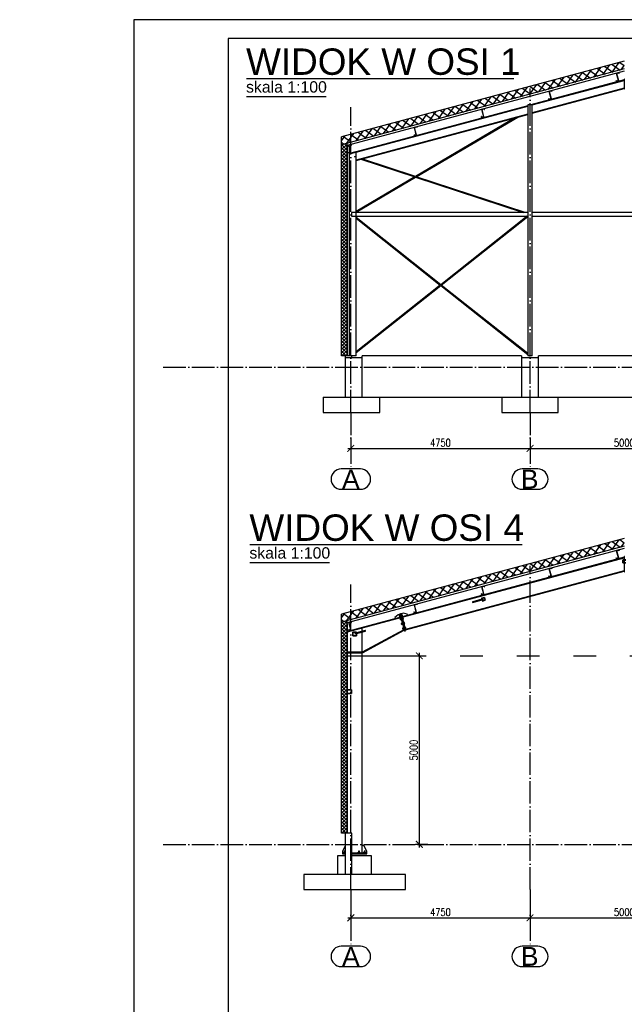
# Paper-space layout '_' of a CAD drawing. Header units: millimetres. Extents: x -84 to 662, y -65 to 409.
# Tile 2 of 8: x -74 to 87, y 148 to 409. Entities that reach past the tile are written whole.
import ezdxf

# ---------------------------------------------------------------- set-up
doc = ezdxf.new("R2010")
doc.units = ezdxf.units.MM
doc.linetypes.add('ACAD_ISO03W100', pattern=[30, 12, -18])
doc.linetypes.add('ACAD_ISO04W100', pattern=[30, 24, -3, 0, -3])
doc.layers.get('0').update_dxf_attribs({"linetype": 'CONTINUOUS'})
doc.layers.get('DEFPOINTS').update_dxf_attribs({"linetype": 'CONTINUOUS'})
doc.layers.add('0-AS', color=7, linetype='CONTINUOUS')
doc.layers.add('FRAME', color=5, linetype='CONTINUOUS')
doc.styles.add('Arial', font='arial.ttf')
doc.styles.add('ArialUnderlined', font='arial.ttf', dxfattribs={"height": 7})
doc.styles.add('DIM', font='romans.shx', dxfattribs={"width": 0.8})
doc.styles.add('ROMANS', font='romans')
doc.dimstyles.new('AS_RADIAL', dxfattribs={"dimtxt": 2, "dimasz": 1.5, "dimexe": 1.25, "dimexo": 0.625, "dimgap": 0.8, "dimtad": 1, "dimdec": 0, "dimdsep": 46, "dimtxsty": 'ROMANS', "dimcen": 0, "dimdle": 1, "dimclrd": 4, "dimclre": 4, "dimclrt": 3, "dimadec": 0, "dimazin": 0, "dimtfac": 1, "dimtdec": 0, "dimtofl": 0, "dimtmove": 0, "dimatfit": 3, "dimldrblk": 'CLOSEDBLANK', "dimfxl": 0, "dimtolj": 1, "dimtzin": 0, "dimarcsym": 0})
doc.dimstyles.new('DIM_100', dxfattribs={"dimtxt": 2, "dimasz": 1.8, "dimexe": 1, "dimexo": 2, "dimgap": 0.5, "dimtad": 1, "dimdec": 0, "dimlfac": 100, "dimzin": 12, "dimdsep": 46, "dimtxsty": 'DIM', "dimblk1": 'ARCHTICK', "dimblk2": 'ARCHTICK', "dimsah": 1, "dimcen": 1, "dimdle": 0.8, "dimclrd": 4, "dimclre": 4, "dimclrt": 3, "dimadec": 1, "dimazin": 0, "dimtfac": 1, "dimtdec": 0, "dimtmove": 0, "dimatfit": 3, "dimldrblk": 'ARCHTICK', "dimfxl": 0, "dimtolj": 1, "dimtzin": 0, "dimarcsym": 0})

# ---------------------------------------------------------------- blocks, each defined once
blk = doc.blocks.new('*D84')
at = {"layer": 'DEFPOINTS', "color": 0}
for p in [(-1199.64, 413.51), (-1169.36, 413.51), (-1169.36, -6.49)]:
    blk.add_point(p, dxfattribs=at)
at = {"color": 3, "insert": (-1184.45, 5.01), "char_height": 40, "attachment_point": 5, "rotation": 90, "style": 'ROMANS'}
blk.add_mtext('\\A1;{\\H0.25x;420}', dxfattribs=at)
blk = doc.blocks.new('_ClosedBlank')
at = {"color": 0, "linetype": 'ByBlock', "lineweight": -2}
for p, q in [((-1, 0.17), (0, 0)), ((-1, 0.17), (-1, -0.17)), ((0, 0), (-1, -0.17))]:
    blk.add_line(p, q, dxfattribs=at)
blk = doc.blocks.new('_None')
blk = doc.blocks.new('_ArchTick')
at = {"color": 0, "linetype": 'ByBlock', "const_width": 0.15}
blk.add_lwpolyline([(-0.5, -0.5), (0.5, 0.5)], dxfattribs=at)
blk = doc.blocks.new('*D139')
at = {"color": 4, "lineweight": -2}
for p, q in [((14.1, 298.59), (14.1, 294.81)), ((61.6, 298.59), (61.6, 294.81)), ((13.3, 295.81), (62.4, 295.81))]:
    blk.add_line(p, q, dxfattribs=at)
at = {"layer": 'DEFPOINTS', "color": 0}
for p in [(14.1, 300.59), (61.6, 300.59), (61.6, 295.81)]:
    blk.add_point(p, dxfattribs=at)
at = {"color": 4, "lineweight": -2, "xscale": 1.8, "yscale": 1.8, "zscale": 1.8, "rotation": 180}
blk.add_blockref('_ArchTick', (14.1, 295.81), dxfattribs=at)
at = {"color": 4, "lineweight": -2, "xscale": 1.8, "yscale": 1.8, "zscale": 1.8}
blk.add_blockref('_ArchTick', (61.6, 295.81), dxfattribs=at)
at = {"color": 3, "insert": (37.85, 297.31), "char_height": 2, "attachment_point": 5, "style": 'DIM'}
blk.add_mtext('\\A1;4750', dxfattribs=at)
blk = doc.blocks.new('*D140')
at = {"color": 4, "lineweight": -2}
for p, q in [((61.6, 298.59), (61.6, 294.81)), ((111.6, 299.87), (111.6, 294.81)), ((60.8, 295.81), (112.4, 295.81))]:
    blk.add_line(p, q, dxfattribs=at)
at = {"layer": 'DEFPOINTS', "color": 0}
for p in [(61.6, 300.59), (111.6, 301.87), (111.6, 295.81)]:
    blk.add_point(p, dxfattribs=at)
at = {"color": 4, "lineweight": -2, "xscale": 1.8, "yscale": 1.8, "zscale": 1.8, "rotation": 180}
blk.add_blockref('_ArchTick', (61.6, 295.81), dxfattribs=at)
at = {"color": 4, "lineweight": -2, "xscale": 1.8, "yscale": 1.8, "zscale": 1.8}
blk.add_blockref('_ArchTick', (111.6, 295.81), dxfattribs=at)
at = {"color": 3, "insert": (86.6, 297.31), "char_height": 2, "attachment_point": 5, "style": 'DIM'}
blk.add_mtext('\\A1;5000', dxfattribs=at)
blk = doc.blocks.new('*D142')
at = {"color": 4, "lineweight": -2}
for p, q in [((61.6, 176.83), (61.6, 170.36)), ((14.1, 174.77), (14.1, 170.36)), ((13.3, 171.36), (62.4, 171.36))]:
    blk.add_line(p, q, dxfattribs=at)
at = {"layer": 'DEFPOINTS', "color": 0}
for p in [(61.6, 178.83), (14.1, 176.77), (61.6, 171.36)]:
    blk.add_point(p, dxfattribs=at)
at = {"color": 4, "lineweight": -2, "xscale": 1.8, "yscale": 1.8, "zscale": 1.8, "rotation": 180}
blk.add_blockref('_ArchTick', (14.1, 171.36), dxfattribs=at)
at = {"color": 4, "lineweight": -2, "xscale": 1.8, "yscale": 1.8, "zscale": 1.8}
blk.add_blockref('_ArchTick', (61.6, 171.36), dxfattribs=at)
at = {"color": 3, "insert": (37.85, 172.86), "char_height": 2, "attachment_point": 5, "style": 'DIM'}
blk.add_mtext('\\A1;4750', dxfattribs=at)
blk = doc.blocks.new('*D143')
at = {"color": 4, "lineweight": -2}
for p, q in [((61.6, 176.83), (61.6, 170.36)), ((111.6, 176.83), (111.6, 170.36)), ((60.8, 171.36), (112.4, 171.36))]:
    blk.add_line(p, q, dxfattribs=at)
at = {"layer": 'DEFPOINTS', "color": 0}
for p in [(61.6, 178.83), (111.6, 178.83), (111.6, 171.36)]:
    blk.add_point(p, dxfattribs=at)
at = {"color": 4, "lineweight": -2, "xscale": 1.8, "yscale": 1.8, "zscale": 1.8, "rotation": 180}
blk.add_blockref('_ArchTick', (61.6, 171.36), dxfattribs=at)
at = {"color": 4, "lineweight": -2, "xscale": 1.8, "yscale": 1.8, "zscale": 1.8}
blk.add_blockref('_ArchTick', (111.6, 171.36), dxfattribs=at)
at = {"color": 3, "insert": (86.6, 172.86), "char_height": 2, "attachment_point": 5, "style": 'DIM'}
blk.add_mtext('\\A1;5000', dxfattribs=at)
blk = doc.blocks.new('*D148')
at = {"color": 4, "lineweight": -2}
for p, q in [((18.33, 240.83), (33.26, 240.83)), ((32.26, 190.03), (32.26, 241.63)), ((34.54, 190.83), (31.26, 190.83))]:
    blk.add_line(p, q, dxfattribs=at)
at = {"layer": 'DEFPOINTS', "color": 0}
for p in [(16.33, 240.83, 18047.95), (32.26, 240.83), (36.54, 190.83)]:
    blk.add_point(p, dxfattribs=at)
at = {"color": 4, "lineweight": -2, "xscale": 1.8, "yscale": 1.8, "zscale": 1.8}
for p, rotation in [((32.26, 240.83), 90), ((32.26, 190.83), 270)]:
    blk.add_blockref('_ArchTick', p, dxfattribs=dict(at, rotation=rotation))
at = {"color": 3, "insert": (30.76, 215.83), "char_height": 2, "attachment_point": 5, "rotation": 90, "style": 'DIM'}
blk.add_mtext('\\A1;5000', dxfattribs=at)
blk = doc.blocks.new('*U82')
at = {"layer": 'FRAME'}
for p, q in [((-469.36, 413.51), (-1169.36, 413.51)), ((-1169.36, 413.51), (-1169.36, -6.49)), ((-1144.36, 408.51), (-1144.36, -1.49)), ((-474.36, 408.51), (-1144.36, 408.51))]:
    blk.add_line(p, q, dxfattribs=at)
dim = blk.add_linear_dim(base=(-1199.64, 413.51), p1=(-1169.36, -6.49), p2=(-1169.36, 413.51), angle=90, text='{\\H0.25x;<>}', dimstyle='AS_RADIAL', override={"dimtxt": 40, "dimblk1": 'None', "dimblk2": 'None', "dimsah": 1, "dimse1": 1, "dimse2": 1, "dimsd1": 1, "dimsd2": 1, "dimtmove": 2})
dim.commit()
dim.dimension.update_dxf_attribs({"geometry": '*D84', "text_midpoint": (-1184.45, 5.01), "dimtype": 160})

psp = doc.layouts.new('_')

# ---------------------------------------------------------------- hatches: boundary and pattern name
h = psp.add_hatch()
h.set_pattern_fill('ANSI37', color=4, scale=0.5, angle=99.24585)
h.set_pattern_definition([(144.24585, (-39.0554, 16.3385), (-0.9275896, -1.2883065), []), (234.24585, (-39.0554, 16.3385), (1.2883065, -0.9275896), [])])
h.paths.add_polyline_path([(11.601, 378.392), (11.601, 376.321), (86.601, 396.418), (86.601, 398.488)])
h = psp.add_hatch()
h.set_pattern_fill('ANSI37', color=4, scale=0.2)
h.set_pattern_definition([(45, (334.68895, 264.3588), (-0.4490128, 0.4490128), []), (135, (334.68895, 264.3588), (-0.4490128, -0.4490128), [])])
h.paths.add_polyline_path([(13.101, 376.723), (11.601, 376.321), (11.601, 320.364), (13.101, 320.364)])
h = psp.add_hatch()
h.set_pattern_fill('ANSI37', color=4, scale=0.5, angle=99.24585)
h.set_pattern_definition([(144.24585, (-39.0554, -110.195), (-0.9275896, -1.2883065), []), (234.24585, (-39.0554, -110.195), (1.2883065, -0.9275896), [])])
h.paths.add_polyline_path([(11.601, 251.858), (11.601, 249.788), (86.601, 269.884), (86.601, 271.955)])
h = psp.add_hatch()
h.set_pattern_fill('ANSI37', color=4, scale=0.2)
h.set_pattern_definition([(45, (334.68895, 137.8252), (-0.4490128, 0.4490128), []), (135, (334.68895, 137.8252), (-0.4490128, -0.4490128), [])])
h.paths.add_polyline_path([(13.101, 250.19), (11.601, 249.788), (11.601, 193.831), (13.101, 193.831)])

# ---------------------------------------------------------------- linework, layer by layer
at = {"color": 4}
for p, q in [((86.601, 398.488, 1.2), (11.601, 378.392, 1.2)), ((86.601, 396.418, 1.2), (11.601, 376.321, 1.2)), ((86.601, 395.796, 1.2), (13.101, 376.102, 1.2)), ((11.601, 320.364), (11.601, 378.392)), ((13.101, 320.364), (13.101, 376.723)), ((13.101, 320.364), (11.601, 320.364)), ((86.601, 271.955, 1.2), (11.601, 251.858, 1.2)), ((86.601, 269.884, 1.2), (11.601, 249.788, 1.2)), ((86.601, 269.263, 1.2), (13.101, 249.569, 1.2)), ((11.601, 193.831), (11.601, 251.858)), ((13.101, 193.831), (13.101, 250.19)), ((13.101, 193.831), (11.601, 193.831)), ((13.101, 193.831), (11.601, 193.831))]:
    psp.add_line(p, q, dxfattribs=at)
at = {"color": 5, "linetype": 'ACAD_ISO03W100', "ltscale": 0.5}
psp.add_line((13.101, 240.828), (160.101, 240.828), dxfattribs=at)
at = {"layer": '0-AS', "color": 145, "linetype": 'Continuous', "ltscale": 0.25}
for p, q in [((85.183, 395.416), (84.526, 395.24)), ((84.526, 395.24), (85.038, 393.328)), ((84.551, 395.226), (85.169, 395.392)), ((85.063, 393.314), (84.551, 395.226)), ((85.169, 395.392), (85.215, 395.218)), ((85.235, 395.223), (85.183, 395.416)), ((85.215, 395.218), (85.235, 395.223)), ((86.541, 393.492), (61.805, 386.864)), ((62.16, 386.864), (86.541, 393.397)), ((84.451, 393.357), (84.432, 393.352)), ((84.432, 393.352), (84.483, 393.158)), ((84.498, 393.183), (84.451, 393.357)), ((84.483, 393.158), (85.063, 393.314)), ((85.038, 393.328), (84.498, 393.183)), ((86.541, 393.492), (86.541, 393.397)), ((86.541, 391.31), (62.201, 384.788)), ((62.201, 384.693), (86.541, 391.215)), ((67.313, 390.628), (66.656, 390.452)), ((66.656, 390.452), (67.169, 388.54)), ((66.681, 390.438), (67.299, 390.604)), ((67.193, 388.526), (66.681, 390.438)), ((67.299, 390.604), (67.346, 390.43)), ((67.365, 390.435), (67.313, 390.628)), ((67.346, 390.43), (67.365, 390.435)), ((86.541, 391.31), (86.541, 391.215)), ((61.001, 386.649), (15.501, 374.457)), ((15.501, 374.362), (61.001, 386.554)), ((62.201, 386.864), (61.001, 386.864)), ((61.001, 386.864), (61.001, 320.364)), ((62.201, 320.364), (62.201, 386.864)), ((66.581, 388.569), (66.562, 388.563)), ((66.562, 388.563), (66.614, 388.37)), ((66.628, 388.395), (66.581, 388.569)), ((66.614, 388.37), (67.193, 388.526)), ((67.169, 388.54), (66.628, 388.395)), ((61.001, 384.467), (15.501, 372.275)), ((15.501, 372.18), (61.001, 384.371)), ((48.712, 383.78), (48.692, 383.775)), ((48.692, 383.775), (48.744, 383.582)), ((48.758, 383.607), (48.712, 383.78)), ((48.744, 383.582), (49.324, 383.737)), ((49.299, 383.751), (48.758, 383.607)), ((49.444, 385.84), (48.787, 385.664)), ((48.787, 385.664), (49.299, 383.751)), ((48.811, 385.65), (49.429, 385.816)), ((49.324, 383.737), (48.811, 385.65)), ((49.429, 385.816), (49.476, 385.642)), ((49.495, 385.647), (49.444, 385.84)), ((49.476, 385.642), (49.495, 385.647)), ((61.001, 386.028), (60.999, 386.027)), ((61.001, 386.02), (60.999, 386.027)), ((57.763, 383.504), (31.235, 367.911)), ((31.438, 367.844), (58.344, 383.659)), ((30.842, 378.992), (30.823, 378.987)), ((30.823, 378.987), (30.875, 378.794)), ((30.889, 378.818), (30.842, 378.992)), ((30.875, 378.794), (31.454, 378.949)), ((31.43, 378.963), (30.889, 378.818)), ((31.574, 381.052), (30.917, 380.876)), ((30.917, 380.876), (31.43, 378.963)), ((30.942, 380.862), (31.56, 381.027)), ((31.454, 378.949), (30.942, 380.862)), ((31.56, 381.027), (31.606, 380.854)), ((31.626, 380.859), (31.574, 381.052)), ((31.606, 380.853), (31.626, 380.859)), ((13.609, 375.924), (13.101, 375.924)), ((13.101, 375.924), (13.101, 320.364)), ((14.187, 376.393), (13.53, 376.217)), ((13.53, 376.217), (14.043, 374.305)), ((13.555, 376.203), (14.173, 376.369)), ((14.067, 374.29), (13.555, 376.203)), ((13.701, 375.924), (13.63, 375.924)), ((13.701, 375.657), (13.701, 375.924)), ((14.173, 376.369), (14.22, 376.195)), ((14.239, 376.2), (14.187, 376.393)), ((14.22, 376.195), (14.239, 376.2)), ((13.455, 374.334), (13.436, 374.328)), ((13.436, 374.328), (13.488, 374.135)), ((13.502, 374.16), (13.455, 374.334)), ((13.488, 374.135), (14.067, 374.29)), ((14.043, 374.305), (13.502, 374.16)), ((13.701, 374.213), (13.701, 375.58)), ((13.701, 320.364), (13.701, 374.192)), ((15.403, 374.327), (15.501, 374.354)), ((15.403, 374.327), (15.403, 320.364)), ((15.501, 374.354), (15.501, 374.457)), ((15.501, 320.364), (15.501, 374.354)), ((15.103, 373.119), (15.085, 373.065)), ((15.121, 373.173), (15.103, 373.119)), ((16.717, 372.505), (31.051, 367.803)), ((31.235, 367.911), (16.999, 372.581)), ((31.051, 367.803), (15.501, 358.662)), ((15.501, 358.477), (31.254, 367.736)), ((31.254, 367.736), (59.821, 358.364)), ((60.334, 358.364), (31.438, 367.844)), ((14.301, 357.864), (14.266, 357.82)), ((14.273, 357.913), (14.301, 357.864)), ((15.403, 358.364), (14.301, 358.364)), ((14.301, 358.364), (14.301, 357.364)), ((61.001, 358.364), (15.501, 358.364)), ((111.001, 358.364), (62.201, 358.364)), ((14.301, 357.364), (15.403, 357.364)), ((15.501, 357.364), (61.001, 357.364)), ((37.951, 339.216), (15.501, 357.015)), ((15.501, 356.811), (37.823, 339.114)), ((60.842, 357.364), (37.951, 339.216)), ((38.08, 339.114), (61.001, 357.286)), ((62.201, 357.364), (111.001, 357.364)), ((37.823, 339.114), (15.501, 321.418)), ((15.501, 321.213), (37.951, 339.012)), ((37.951, 339.012), (61.001, 320.738)), ((61.001, 320.942), (38.08, 339.114)), ((13.701, 320.364), (13.101, 320.364)), ((15.501, 320.364), (13.701, 320.364)), ((14.266, 320.409), (14.301, 320.364)), ((14.301, 320.364), (14.336, 320.32)), ((14.336, 320.32), (14.351, 320.301)), ((14.351, 320.301), (14.43, 320.364)), ((62.201, 320.364), (61.001, 320.364)), ((61.473, 320.364), (61.552, 320.301)), ((61.552, 320.301), (61.566, 320.32)), ((61.566, 320.32), (61.601, 320.364)), ((85.183, 268.883), (84.526, 268.707)), ((85.235, 268.69), (85.183, 268.883)), ((86.541, 266.959), (27.701, 251.193)), ((27.734, 251.07), (86.541, 266.827)), ((84.451, 266.823), (84.432, 266.818)), ((84.432, 266.818), (84.483, 266.625)), ((84.498, 266.649), (84.451, 266.823)), ((84.483, 266.625), (85.063, 266.78)), ((85.038, 266.794), (84.498, 266.649)), ((84.526, 268.707), (85.038, 266.794)), ((84.551, 268.693), (85.169, 268.858)), ((85.063, 266.78), (84.551, 268.693)), ((85.169, 268.858), (85.215, 268.684)), ((85.215, 268.684), (85.235, 268.69)), ((86.541, 266.959), (86.541, 266.827)), ((67.313, 264.095), (66.656, 263.919)), ((66.656, 263.919), (67.169, 262.006)), ((66.681, 263.904), (67.299, 264.07)), ((67.193, 261.992), (66.681, 263.904)), ((67.299, 264.07), (67.346, 263.896)), ((67.365, 263.901), (67.313, 264.095)), ((67.346, 263.896), (67.365, 263.901)), ((87.001, 266.243), (86.201, 266.243)), ((86.201, 266.243), (86.201, 265.443)), ((86.201, 265.443), (87.001, 265.443)), ((86.231, 266.213), (86.971, 266.213)), ((86.231, 265.473), (86.231, 266.213)), ((86.971, 265.473), (86.231, 265.473)), ((86.541, 263.363), (28.6, 247.838)), ((28.633, 247.715), (86.541, 263.232)), ((66.581, 262.035), (66.562, 262.03)), ((66.562, 262.03), (66.614, 261.837)), ((66.628, 261.861), (66.581, 262.035)), ((66.614, 261.837), (67.193, 261.992)), ((67.169, 262.006), (66.628, 261.861)), ((86.541, 263.363), (86.541, 263.232)), ((49.444, 259.306), (48.787, 259.13)), ((48.787, 259.13), (49.299, 257.218)), ((48.811, 259.116), (49.429, 259.282)), ((49.324, 257.204), (48.811, 259.116)), ((49.429, 259.282), (49.476, 259.108)), ((49.495, 259.113), (49.444, 259.306)), ((49.476, 259.108), (49.495, 259.113)), ((48.712, 257.247), (48.692, 257.242)), ((48.692, 257.242), (48.744, 257.048)), ((48.758, 257.073), (48.712, 257.247)), ((48.744, 257.048), (49.324, 257.204)), ((49.299, 257.218), (48.758, 257.073)), ((49.53, 256.317), (48.758, 256.11)), ((48.758, 256.11), (48.763, 256.089)), ((48.763, 256.089), (48.965, 255.337)), ((48.794, 256.089), (49.509, 256.28)), ((48.986, 255.374), (48.794, 256.089)), ((49.227, 255.904), (48.869, 255.809)), ((49.509, 256.28), (49.701, 255.565)), ((49.737, 255.544), (49.53, 256.317)), ((31.574, 254.518), (30.917, 254.342)), ((30.917, 254.342), (31.43, 252.43)), ((30.942, 254.328), (31.56, 254.494)), ((31.454, 252.416), (30.942, 254.328)), ((31.56, 254.494), (31.606, 254.32)), ((31.626, 254.325), (31.574, 254.518)), ((31.606, 254.32), (31.626, 254.325)), ((46.365, 255.113), (46.354, 255.052)), ((46.354, 255.052), (46.395, 255.004)), ((46.423, 255.153), (46.365, 255.113)), ((46.395, 255.004), (46.464, 254.998)), ((48.84, 255.801), (46.423, 255.153)), ((46.423, 255.153), (46.492, 255.147)), ((46.464, 254.998), (48.882, 255.646)), ((46.521, 255.038), (46.464, 254.998)), ((46.492, 255.147), (46.533, 255.1)), ((46.533, 255.1), (46.521, 255.038)), ((48.911, 255.654), (49.268, 255.75)), ((48.965, 255.337), (49.737, 255.544)), ((49.701, 255.565), (48.986, 255.374)), ((30.842, 252.459), (30.823, 252.453)), ((30.823, 252.453), (30.875, 252.26)), ((30.889, 252.285), (30.842, 252.459)), ((30.875, 252.26), (31.454, 252.416)), ((31.43, 252.43), (30.889, 252.285)), ((14.187, 249.86), (13.53, 249.684)), ((13.53, 249.684), (14.043, 247.771)), ((13.555, 249.669), (14.173, 249.835)), ((14.067, 247.757), (13.555, 249.669)), ((14.173, 249.835), (14.22, 249.661)), ((14.239, 249.666), (14.187, 249.86)), ((14.22, 249.661), (14.239, 249.666)), ((13.455, 247.8), (13.436, 247.795)), ((13.436, 247.795), (13.488, 247.602)), ((13.502, 247.626), (13.455, 247.8)), ((13.488, 247.602), (14.067, 247.757)), ((14.043, 247.771), (13.502, 247.626)), ((15.601, 247.084), (14.601, 247.084)), ((14.601, 247.084), (14.601, 246.084)), ((14.601, 246.084), (15.601, 246.084)), ((14.631, 247.054), (15.571, 247.054)), ((14.631, 246.114), (14.631, 247.054)), ((15.571, 246.114), (14.631, 246.114)), ((15.571, 246.886), (15.111, 246.763)), ((15.153, 246.609), (15.571, 246.721)), ((15.571, 247.054), (15.571, 246.114)), ((17.915, 247.514), (15.601, 246.894)), ((15.601, 246.729), (17.957, 247.36)), ((15.601, 246.084), (15.601, 247.084)), ((17.847, 247.413), (17.858, 247.475)), ((17.887, 247.366), (17.847, 247.413)), ((17.858, 247.475), (17.915, 247.514)), ((17.957, 247.36), (17.887, 247.366)), ((17.985, 247.509), (17.915, 247.514)), ((17.957, 247.36), (18.014, 247.4)), ((18.025, 247.461), (17.985, 247.509)), ((18.014, 247.4), (18.025, 247.461)), ((14.301, 231.831), (13.101, 231.831)), ((13.101, 231.831), (13.101, 230.831)), ((13.101, 230.831), (14.301, 230.831)), ((13.131, 231.801), (14.271, 231.801)), ((13.131, 230.861), (13.131, 231.801)), ((14.271, 230.861), (13.131, 230.861)), ((14.271, 231.801), (14.271, 230.861)), ((14.301, 230.831), (14.301, 231.831))]:
    psp.add_line(p, q, dxfattribs=at)
at = {"layer": '0-AS', "color": 2}
for p, q in [((-13.563, 393.854), (57.325, 393.854)), ((-12.68, 270.302), (59.531, 270.302))]:
    psp.add_line(p, q, dxfattribs=at)
at = {"layer": '0-AS', "color": 30, "linetype": 'Continuous', "ltscale": 0.25}
for p, q in [((86.661, 393.702), (86.541, 393.702)), ((86.541, 393.702), (86.541, 391.102)), ((86.541, 391.102), (86.661, 391.102)), ((15.385, 374.426), (13.701, 373.975)), ((13.701, 373.871), (15.411, 374.33)), ((15.411, 374.33), (15.385, 374.426)), ((86.661, 267.168), (86.541, 267.168)), ((86.541, 267.168), (86.541, 266.243)), ((86.541, 266.213), (86.541, 265.473)), ((86.541, 265.443), (86.541, 263.068)), ((86.541, 263.068), (86.661, 263.068)), ((27.315, 251.089), (13.221, 247.313)), ((13.25, 247.196), (27.346, 250.973)), ((26.625, 251.732), (25.788, 250.991)), ((25.788, 250.991), (25.866, 250.701)), ((27.108, 251.862), (26.625, 251.732)), ((27.301, 251.914), (27.108, 251.862)), ((27.108, 251.862), (27.315, 251.089)), ((27.218, 251.063), (27.289, 251.186)), ((27.494, 251.965), (27.301, 251.914)), ((28.492, 247.47), (27.301, 251.914)), ((28.492, 247.47), (27.301, 251.914)), ((27.315, 251.089), (27.346, 250.973)), ((27.346, 250.973), (28.299, 247.419)), ((27.977, 252.095), (27.494, 251.965)), ((28.685, 247.522), (27.494, 251.965)), ((27.675, 251.289), (27.798, 251.219)), ((29.073, 251.871), (27.977, 252.095)), ((29.15, 251.581), (29.073, 251.871)), ((13.221, 249.396), (13.101, 249.396)), ((13.101, 249.396), (13.101, 231.831)), ((13.221, 231.831), (13.221, 249.396)), ((17.101, 248.196), (16.981, 248.196)), ((16.981, 248.196), (16.981, 247.264)), ((17.101, 248.196), (17.101, 248.228)), ((17.101, 247.296), (17.101, 248.196)), ((13.221, 247.313), (13.219, 247.312)), ((13.219, 247.312), (13.221, 247.303)), ((13.221, 247.303), (13.25, 247.196)), ((16.981, 247.099), (16.981, 188.531)), ((28.188, 247.717), (17.101, 241.751)), ((17.101, 188.531), (17.101, 247.131)), ((17.157, 241.645), (28.245, 247.611)), ((28.245, 247.611), (28.188, 247.717)), ((28.299, 247.419), (28.492, 247.47)), ((28.492, 247.47), (28.685, 247.522)), ((16.981, 241.751), (13.221, 241.751)), ((13.221, 241.631), (16.981, 241.631)), ((17.1, 241.751), (17.101, 241.749)), ((17.101, 241.751), (17.1, 241.751)), ((17.101, 241.749), (17.157, 241.645)), ((13.101, 230.831), (13.101, 193.831)), ((13.221, 230.861), (13.221, 231.801)), ((13.221, 193.831), (13.221, 230.831)), ((12.601, 190.343), (11.901, 189.031)), ((11.901, 189.031), (11.901, 188.531)), ((12.601, 188.531), (11.901, 188.531)), ((11.901, 188.531), (11.901, 188.331)), ((11.901, 188.331), (12.601, 188.331)), ((12.601, 188.631), (12.101, 188.631)), ((12.101, 188.631), (12.101, 188.531)), ((18.301, 188.531), (14.401, 188.531)), ((14.401, 188.331), (18.301, 188.331)), ((16.601, 188.631), (15.901, 188.631)), ((15.901, 188.631), (15.901, 188.531)), ((16.601, 188.531), (16.601, 188.631)), ((17.101, 188.531), (16.981, 188.531)), ((17.501, 190.531), (17.101, 190.531)), ((17.101, 188.631), (17.201, 188.531)), ((18.101, 188.631), (17.401, 188.631)), ((17.401, 188.631), (17.401, 188.531)), ((18.301, 189.031), (17.501, 190.531)), ((18.101, 188.531), (18.101, 188.631)), ((18.301, 188.531), (18.301, 189.031)), ((18.301, 188.331), (18.301, 188.531))]:
    psp.add_line(p, q, dxfattribs=at)
at = {"layer": '0-AS', "color": 3}
for p, q in [((-13.563, 389.154), (7.543, 389.154)), ((-12.68, 265.602), (8.427, 265.602))]:
    psp.add_line(p, q, dxfattribs=at)
at = {"layer": '0-AS', "color": 1, "linetype": 'ACAD_ISO04W100', "ltscale": 0.25}
for p, q in [((61.601, 305.364), (61.601, 391.251)), ((14.101, 305.364), (14.101, 386.251)), ((-35.636, 317.364), (212.275, 317.364)), ((14.101, 317.364), (14.101, 317.364)), ((61.601, 317.364), (61.601, 317.364)), ((14.101, 305.364), (14.101, 290.364)), ((61.601, 305.364), (61.601, 290.364)), ((61.601, 178.831), (61.601, 264.717)), ((14.101, 178.831), (14.101, 259.717)), ((-35.636, 190.831), (212.275, 190.831)), ((14.101, 190.831), (14.101, 190.831)), ((61.601, 190.831), (61.601, 190.831)), ((14.101, 178.831), (14.101, 163.831)), ((61.601, 178.831), (61.601, 163.831))]:
    psp.add_line(p, q, dxfattribs=at)
at = {"layer": '0-AS', "color": 3, "linetype": 'Continuous', "ltscale": 0.25}
for p, q in [((13.101, 320.364), (12.601, 320.364)), ((12.601, 320.364), (12.601, 319.864)), ((17.101, 319.864), (12.601, 319.864)), ((12.601, 319.864), (12.601, 309.364)), ((14.401, 319.864), (14.401, 320.341)), ((59.351, 320.364), (17.101, 320.364)), ((17.101, 309.364), (17.101, 320.364)), ((17.101, 309.364), (17.101, 319.864)), ((59.351, 320.364), (59.351, 309.364)), ((63.851, 319.864), (59.351, 319.864)), ((59.351, 319.864), (59.351, 309.364)), ((109.351, 320.364), (63.851, 320.364)), ((63.851, 309.364), (63.851, 320.364)), ((63.851, 309.364), (63.851, 319.864)), ((6.801, 309.364), (21.801, 309.364)), ((6.801, 309.364), (6.801, 305.364)), ((21.801, 309.364), (54.101, 309.364)), ((21.801, 305.364), (21.801, 309.364)), ((54.101, 309.364), (69.101, 309.364)), ((54.101, 309.364), (54.101, 305.364)), ((69.101, 309.364), (104.101, 309.364)), ((69.101, 305.364), (69.101, 309.364)), ((6.801, 305.364), (21.801, 305.364)), ((54.101, 305.364), (69.101, 305.364)), ((14.401, 193.831), (12.601, 193.831)), ((12.601, 193.831), (12.601, 182.831)), ((14.401, 182.831), (14.401, 193.831)), ((12.601, 187.831), (10.601, 187.831)), ((10.601, 187.831), (10.601, 182.831)), ((19.601, 187.831), (14.401, 187.831)), ((19.601, 182.831), (19.601, 187.831)), ((28.601, 182.831), (1.601, 182.831)), ((1.601, 182.831), (1.601, 178.831)), ((14.401, 182.831), (12.601, 182.831)), ((28.601, 178.831), (28.601, 182.831)), ((1.601, 178.831), (28.601, 178.831))]:
    psp.add_line(p, q, dxfattribs=at)
at = {"layer": '0-AS', "color": 2, "linetype": 'Continuous', "ltscale": 0.25}
for p, q in [((16.641, 290.364), (11.562, 290.364)), ((63.689, 290.364), (59.514, 290.364)), ((11.562, 284.964), (16.641, 284.964)), ((59.514, 284.964), (63.689, 284.964)), ((16.641, 163.831), (11.562, 163.831)), ((63.689, 163.831), (59.514, 163.831)), ((11.562, 158.431), (16.641, 158.431)), ((59.514, 158.431), (63.689, 158.431))]:
    psp.add_line(p, q, dxfattribs=at)
at = {"layer": '0-AS', "color": 9, "linetype": 'Continuous', "ltscale": 0.25}
for p, q in [((26.992, 251.52), (26.886, 251.492)), ((26.886, 251.492), (26.888, 251.485)), ((26.888, 251.485), (26.894, 251.464)), ((26.894, 251.464), (26.902, 251.432)), ((26.902, 251.432), (26.912, 251.395)), ((26.912, 251.395), (26.922, 251.358)), ((26.922, 251.358), (26.93, 251.327)), ((26.93, 251.327), (26.936, 251.306)), ((26.936, 251.306), (26.938, 251.299)), ((26.938, 251.299), (27.044, 251.327)), ((27.128, 251.634), (26.973, 251.593)), ((26.973, 251.593), (26.996, 251.508)), ((26.996, 251.508), (27.15, 251.55)), ((26.996, 251.508), (27.041, 251.339)), ((27.033, 251.368), (27.037, 251.355)), ((27.037, 251.355), (27.041, 251.339)), ((27.195, 251.381), (27.041, 251.339)), ((27.041, 251.339), (27.064, 251.255)), ((27.064, 251.255), (27.218, 251.296)), ((27.164, 251.654), (27.125, 251.644)), ((27.126, 251.64), (27.125, 251.644)), ((27.129, 251.63), (27.126, 251.64)), ((27.133, 251.614), (27.129, 251.63)), ((27.238, 250.603), (27.132, 250.574)), ((27.139, 251.592), (27.133, 251.614)), ((27.146, 251.564), (27.139, 251.592)), ((27.155, 251.534), (27.146, 251.564)), ((27.163, 251.5), (27.155, 251.534)), ((27.173, 251.465), (27.163, 251.5)), ((27.182, 251.43), (27.173, 251.465)), ((27.191, 251.397), (27.182, 251.43)), ((27.195, 251.381), (27.186, 251.415)), ((27.199, 251.366), (27.191, 251.397)), ((27.207, 251.339), (27.199, 251.366)), ((27.213, 251.317), (27.207, 251.339)), ((27.217, 251.3), (27.213, 251.317)), ((27.22, 251.29), (27.217, 251.3)), ((27.373, 250.717), (27.219, 250.675)), ((27.219, 250.675), (27.241, 250.591)), ((27.221, 251.286), (27.22, 251.29)), ((27.221, 251.286), (27.259, 251.297)), ((27.241, 250.591), (27.396, 250.632)), ((27.409, 250.737), (27.371, 250.726)), ((27.372, 250.723), (27.371, 250.726)), ((27.374, 250.713), (27.372, 250.723)), ((27.379, 250.696), (27.374, 250.713)), ((27.385, 250.674), (27.379, 250.696)), ((27.392, 250.647), (27.385, 250.674)), ((27.4, 250.616), (27.392, 250.647)), ((27.409, 250.582), (27.4, 250.616)), ((27.589, 251.768), (27.55, 251.758)), ((27.59, 251.765), (27.589, 251.768)), ((27.592, 251.754), (27.59, 251.765)), ((27.717, 251.792), (27.591, 251.759)), ((27.597, 251.738), (27.592, 251.754)), ((27.603, 251.716), (27.597, 251.738)), ((27.61, 251.689), (27.603, 251.716)), ((27.618, 251.658), (27.61, 251.689)), ((27.614, 251.674), (27.739, 251.708)), ((27.627, 251.624), (27.618, 251.658)), ((27.636, 251.589), (27.627, 251.624)), ((27.646, 251.555), (27.636, 251.589)), ((27.655, 251.521), (27.646, 251.555)), ((27.646, 251.4), (27.684, 251.411)), ((27.663, 251.49), (27.655, 251.521)), ((27.785, 251.538), (27.659, 251.505)), ((27.67, 251.463), (27.663, 251.49)), ((27.676, 251.441), (27.67, 251.463)), ((27.681, 251.424), (27.676, 251.441)), ((27.683, 251.414), (27.681, 251.424)), ((27.682, 251.42), (27.807, 251.454)), ((27.684, 251.411), (27.683, 251.414)), ((27.739, 251.708), (27.717, 251.792)), ((27.785, 251.538), (27.739, 251.708)), ((27.807, 251.454), (27.785, 251.538)), ((27.834, 250.85), (27.796, 250.84)), ((27.835, 250.847), (27.834, 250.85)), ((27.838, 250.837), (27.835, 250.847)), ((27.963, 250.875), (27.837, 250.841)), ((27.843, 250.82), (27.838, 250.837)), ((27.848, 250.798), (27.843, 250.82)), ((27.856, 250.771), (27.848, 250.798)), ((27.864, 250.74), (27.856, 250.771)), ((27.86, 250.756), (27.985, 250.79)), ((27.873, 250.707), (27.864, 250.74)), ((27.882, 250.672), (27.873, 250.707)), ((27.892, 250.637), (27.882, 250.672)), ((27.901, 250.603), (27.892, 250.637)), ((27.909, 250.572), (27.901, 250.603)), ((28.031, 250.621), (27.905, 250.587)), ((27.985, 250.79), (27.963, 250.875)), ((28.031, 250.621), (27.985, 250.79)), ((28.053, 250.536), (28.031, 250.621)), ((27.132, 250.574), (27.134, 250.567)), ((27.134, 250.567), (27.14, 250.546)), ((27.14, 250.546), (27.148, 250.515)), ((27.148, 250.515), (27.158, 250.478)), ((27.158, 250.478), (27.168, 250.441)), ((27.168, 250.441), (27.176, 250.409)), ((27.176, 250.409), (27.182, 250.388)), ((27.182, 250.388), (27.184, 250.381)), ((27.184, 250.381), (27.29, 250.41)), ((27.241, 250.591), (27.287, 250.422)), ((27.441, 250.463), (27.287, 250.422)), ((27.287, 250.422), (27.309, 250.337)), ((27.288, 250.417), (27.288, 250.416)), ((27.309, 250.337), (27.464, 250.378)), ((27.419, 250.548), (27.409, 250.582)), ((27.428, 250.513), (27.419, 250.548)), ((27.437, 250.479), (27.428, 250.513)), ((27.445, 250.448), (27.437, 250.479)), ((27.453, 250.421), (27.445, 250.448)), ((27.459, 250.399), (27.453, 250.421)), ((27.562, 249.395), (27.456, 249.367)), ((27.456, 249.367), (27.458, 249.359)), ((27.458, 249.359), (27.463, 249.339)), ((27.463, 250.382), (27.459, 250.399)), ((27.466, 250.372), (27.463, 250.382)), ((27.463, 249.339), (27.472, 249.307)), ((27.467, 250.369), (27.466, 250.372)), ((27.467, 250.369), (27.505, 250.379)), ((27.472, 249.307), (27.481, 249.27)), ((27.481, 249.27), (27.491, 249.233)), ((27.491, 249.233), (27.5, 249.202)), ((27.5, 249.202), (27.505, 249.181)), ((27.505, 249.181), (27.507, 249.174)), ((27.507, 249.174), (27.614, 249.202)), ((27.697, 249.509), (27.542, 249.468)), ((27.542, 249.468), (27.565, 249.383)), ((27.565, 249.383), (27.72, 249.425)), ((27.565, 249.383), (27.61, 249.214)), ((27.765, 249.256), (27.61, 249.214)), ((27.61, 249.214), (27.633, 249.13)), ((27.633, 249.13), (27.788, 249.171)), ((27.733, 249.529), (27.694, 249.519)), ((27.695, 249.515), (27.694, 249.519)), ((27.698, 249.505), (27.695, 249.515)), ((27.702, 249.489), (27.698, 249.505)), ((27.708, 249.466), (27.702, 249.489)), ((27.716, 249.439), (27.708, 249.466)), ((27.724, 249.408), (27.716, 249.439)), ((27.733, 249.375), (27.724, 249.408)), ((27.742, 249.34), (27.733, 249.375)), ((27.752, 249.305), (27.742, 249.34)), ((27.761, 249.272), (27.752, 249.305)), ((27.769, 249.241), (27.761, 249.272)), ((27.776, 249.214), (27.769, 249.241)), ((27.782, 249.192), (27.776, 249.214)), ((27.885, 248.188), (27.779, 248.159)), ((27.779, 248.159), (27.781, 248.152)), ((27.781, 248.152), (27.787, 248.131)), ((27.786, 249.175), (27.782, 249.192)), ((27.789, 249.165), (27.786, 249.175)), ((27.787, 248.131), (27.795, 248.1)), ((27.79, 249.161), (27.789, 249.165)), ((27.79, 249.161), (27.829, 249.172)), ((27.795, 248.1), (27.805, 248.063)), ((27.805, 248.063), (27.815, 248.026)), ((27.815, 248.026), (27.823, 247.995)), ((27.823, 247.995), (27.829, 247.974)), ((27.831, 247.966), (27.937, 247.995)), ((28.02, 248.302), (27.866, 248.26)), ((27.866, 248.26), (27.889, 248.176)), ((27.885, 248.188), (27.887, 248.181)), ((27.887, 248.181), (27.893, 248.16)), ((27.889, 248.176), (28.043, 248.217)), ((27.889, 248.176), (27.934, 248.007)), ((27.892, 250.483), (27.93, 250.493)), ((27.916, 250.545), (27.909, 250.572)), ((27.922, 250.523), (27.916, 250.545)), ((27.927, 250.507), (27.922, 250.523)), ((27.929, 250.496), (27.927, 250.507)), ((27.928, 250.503), (28.053, 250.536)), ((27.93, 250.493), (27.929, 250.496)), ((28.088, 248.048), (27.934, 248.007)), ((27.934, 248.007), (27.957, 247.922)), ((28.057, 248.322), (28.018, 248.311)), ((28.019, 248.308), (28.018, 248.311)), ((28.022, 248.298), (28.019, 248.308)), ((28.026, 248.281), (28.022, 248.298)), ((28.032, 248.259), (28.026, 248.281)), ((28.043, 248.217), (28.032, 248.26)), ((28.039, 248.232), (28.032, 248.259)), ((28.047, 248.201), (28.039, 248.232)), ((28.056, 248.168), (28.047, 248.201)), ((28.066, 248.133), (28.056, 248.168)), ((28.075, 248.098), (28.066, 248.133)), ((28.084, 248.064), (28.075, 248.098)), ((28.092, 248.033), (28.084, 248.064)), ((28.1, 248.006), (28.092, 248.033)), ((28.106, 247.984), (28.1, 248.006)), ((28.158, 249.643), (28.119, 249.633)), ((28.159, 249.64), (28.158, 249.643)), ((28.162, 249.629), (28.159, 249.64)), ((28.286, 249.667), (28.161, 249.634)), ((28.166, 249.613), (28.162, 249.629)), ((28.172, 249.591), (28.166, 249.613)), ((28.179, 249.564), (28.172, 249.591)), ((28.188, 249.533), (28.179, 249.564)), ((28.183, 249.549), (28.309, 249.583)), ((28.197, 249.499), (28.188, 249.533)), ((28.206, 249.464), (28.197, 249.499)), ((28.215, 249.429), (28.206, 249.464)), ((28.224, 249.396), (28.215, 249.429)), ((28.215, 249.275), (28.254, 249.286)), ((28.232, 249.365), (28.224, 249.396)), ((28.354, 249.413), (28.229, 249.38)), ((28.24, 249.338), (28.232, 249.365)), ((28.246, 249.316), (28.24, 249.338)), ((28.25, 249.299), (28.246, 249.316)), ((28.253, 249.289), (28.25, 249.299)), ((28.251, 249.295), (28.377, 249.329)), ((28.254, 249.286), (28.253, 249.289)), ((28.309, 249.583), (28.286, 249.667)), ((28.354, 249.413), (28.309, 249.583)), ((28.377, 249.329), (28.354, 249.413)), ((28.482, 248.436), (28.443, 248.425)), ((28.482, 248.432), (28.482, 248.436)), ((28.485, 248.422), (28.482, 248.432)), ((28.61, 248.46), (28.484, 248.426)), ((28.49, 248.406), (28.485, 248.422)), ((28.496, 248.383), (28.49, 248.406)), ((28.503, 248.356), (28.496, 248.383)), ((28.511, 248.325), (28.503, 248.356)), ((28.507, 248.342), (28.632, 248.375)), ((28.52, 248.292), (28.511, 248.325)), ((28.529, 248.257), (28.52, 248.292)), ((28.539, 248.222), (28.529, 248.257)), ((28.548, 248.189), (28.539, 248.222)), ((28.539, 248.068), (28.577, 248.078)), ((28.556, 248.158), (28.548, 248.189)), ((28.678, 248.206), (28.552, 248.172)), ((28.563, 248.131), (28.556, 248.158)), ((28.569, 248.108), (28.563, 248.131)), ((28.574, 248.092), (28.569, 248.108)), ((28.576, 248.082), (28.574, 248.092)), ((28.575, 248.088), (28.7, 248.121)), ((28.577, 248.078), (28.576, 248.082)), ((28.632, 248.375), (28.61, 248.46)), ((28.678, 248.206), (28.632, 248.375)), ((28.7, 248.121), (28.678, 248.206)), ((27.829, 247.974), (27.831, 247.966)), ((27.957, 247.922), (28.111, 247.964)), ((28.11, 247.968), (28.106, 247.984)), ((28.113, 247.957), (28.11, 247.968)), ((28.114, 247.954), (28.113, 247.957)), ((28.114, 247.954), (28.152, 247.964))]:
    psp.add_line(p, q, dxfattribs=at)
at = {"layer": '0-AS', "color": 7, "linetype": 'Continuous', "ltscale": 0.25}
for p, q in [((12.291, 188.661), (12.266, 188.661)), ((12.266, 188.661), (12.266, 188.631)), ((12.359, 188.661), (12.291, 188.661)), ((12.291, 188.631), (12.291, 188.661)), ((12.451, 189.021), (12.309, 189.021)), ((12.309, 189.021), (12.309, 188.841)), ((12.309, 188.841), (12.451, 188.841)), ((12.309, 188.841), (12.309, 188.661)), ((12.309, 188.841), (12.451, 188.841)), ((12.451, 188.661), (12.359, 188.661)), ((12.359, 188.661), (12.359, 188.631)), ((12.594, 189.021), (12.451, 189.021)), ((12.451, 189.021), (12.451, 188.841)), ((12.451, 188.841), (12.594, 188.841)), ((12.451, 188.841), (12.451, 188.661)), ((12.451, 188.841), (12.594, 188.841)), ((12.544, 188.661), (12.451, 188.661)), ((12.451, 188.661), (12.451, 188.631)), ((12.601, 188.661), (12.544, 188.661)), ((12.544, 188.631), (12.544, 188.661)), ((12.594, 188.841), (12.594, 189.021)), ((12.594, 188.661), (12.594, 188.841)), ((16.091, 188.661), (16.066, 188.661)), ((16.066, 188.661), (16.066, 188.631)), ((16.159, 188.661), (16.091, 188.661)), ((16.091, 188.661), (16.091, 188.631)), ((16.251, 189.021), (16.109, 189.021)), ((16.109, 189.021), (16.109, 188.841)), ((16.109, 188.841), (16.251, 188.841)), ((16.109, 188.841), (16.109, 188.661)), ((16.109, 188.841), (16.251, 188.841)), ((16.251, 188.661), (16.159, 188.661)), ((16.159, 188.661), (16.159, 188.631)), ((16.394, 189.021), (16.251, 189.021)), ((16.251, 188.841), (16.251, 189.021)), ((16.251, 188.841), (16.394, 188.841)), ((16.251, 188.661), (16.251, 188.841)), ((16.251, 188.841), (16.394, 188.841)), ((16.344, 188.661), (16.251, 188.661)), ((16.251, 188.631), (16.251, 188.661)), ((16.411, 188.661), (16.344, 188.661)), ((16.344, 188.631), (16.344, 188.661)), ((16.394, 188.841), (16.394, 189.021)), ((16.394, 188.661), (16.394, 188.841)), ((16.436, 188.661), (16.411, 188.661)), ((16.411, 188.661), (16.411, 188.631)), ((16.436, 188.631), (16.436, 188.661)), ((17.591, 188.661), (17.566, 188.661)), ((17.566, 188.661), (17.566, 188.631)), ((17.659, 188.661), (17.591, 188.661)), ((17.591, 188.661), (17.591, 188.631)), ((17.751, 189.021), (17.609, 189.021)), ((17.609, 189.021), (17.609, 188.841)), ((17.609, 188.841), (17.751, 188.841)), ((17.609, 188.841), (17.751, 188.841)), ((17.609, 188.841), (17.609, 188.661)), ((17.751, 188.661), (17.659, 188.661)), ((17.659, 188.661), (17.659, 188.631)), ((17.894, 189.021), (17.751, 189.021)), ((17.751, 188.841), (17.751, 189.021)), ((17.751, 188.841), (17.894, 188.841)), ((17.751, 188.841), (17.894, 188.841)), ((17.751, 188.661), (17.751, 188.841)), ((17.844, 188.661), (17.751, 188.661)), ((17.751, 188.631), (17.751, 188.661)), ((17.911, 188.661), (17.844, 188.661)), ((17.844, 188.631), (17.844, 188.661)), ((17.894, 188.841), (17.894, 189.021)), ((17.894, 188.661), (17.894, 188.841)), ((17.936, 188.661), (17.911, 188.661)), ((17.911, 188.661), (17.911, 188.631)), ((17.936, 188.631), (17.936, 188.661))]:
    psp.add_line(p, q, dxfattribs=at)
at = {"layer": '0-AS', "color": 145, "linetype": 'Continuous', "ltscale": 0.25, "extrusion": (0.486205, 0.130278, -0.864079)}
psp.add_arc((356.586, 96.096, 55.98), 0.08, 45, 135, dxfattribs=at)
at = {"layer": '0-AS', "color": 2, "linetype": 'Continuous', "ltscale": 0.25}
for centre, start, end in [((11.562, 287.664), 90, 270), ((16.641, 287.664), 270, 90), ((59.514, 287.664), 90, 270), ((63.689, 287.664), 270, 90), ((11.562, 161.131), 90, 270), ((16.641, 161.131), 270, 90), ((59.514, 161.131), 90, 270), ((63.689, 161.131), 270, 90)]:
    psp.add_arc(centre, 2.7, start, end, dxfattribs=at)

# ---------------------------------------------------------------- block references
psp.add_blockref('*U82', (1125.942, -4.037))

# ---------------------------------------------------------------- texts
at = {"layer": '0-AS', "color": 2}
for s, height, style, p in [('WIDOK W OSI 1', 7, 'ArialUnderlined', (-13.682, 394.854)), ('A', 5, 'Arial', (11.772, 285.164)), ('B', 5, 'Arial', (59.202, 285.164)), ('WIDOK W OSI 4', 7, 'ArialUnderlined', (-12.799, 271.302)), ('A', 5, 'Arial', (11.772, 158.631)), ('B', 5, 'Arial', (59.202, 158.631))]:
    psp.add_text(s, height=height, dxfattribs=dict(at, style=style)).set_placement(p)
at = {"layer": '0-AS', "color": 3, "style": 'ArialUnderlined'}
for p in [(-13.692, 390.154), (-12.808, 266.602)]:
    psp.add_text('skala 1:100', height=3, dxfattribs=at).set_placement(p)

# ---------------------------------------------------------------- dimensions: what is measured, and where the dimension line sits
at = {"color": 4}
for base, p1, p2, picture, middle in [((61.601, 295.807), (14.101, 300.594), (61.601, 300.594), '*D139', (37.851, 297.307)), ((61.601, 171.362), (14.101, 176.769), (61.601, 178.831), '*D142', (37.851, 172.862))]:
    dim = psp.add_linear_dim(base=base, p1=p1, p2=p2, dimstyle='DIM_100', dxfattribs=at)
    dim.commit()
    dim.dimension.update_dxf_attribs({"geometry": picture, "text_midpoint": middle})
for base, p1, p2, picture, middle in [((111.601, 295.807), (61.601, 300.594), (111.601, 301.87), '*D140', (86.601, 297.307)), ((111.601, 171.362), (61.601, 178.831), (111.601, 178.831), '*D143', (86.601, 172.862))]:
    dim = psp.add_linear_dim(base=base, p1=p1, p2=p2, dimstyle='DIM_100', override={"dimtmove": 1}, dxfattribs=at)
    dim.commit()
    dim.dimension.update_dxf_attribs({"geometry": picture, "text_midpoint": middle})
dim = psp.add_linear_dim(base=(32.257, 240.828), p1=(36.54, 190.831), p2=(16.326, 240.828, 18047.95), angle=90, dimstyle='DIM_100', dxfattribs=at)
dim.commit()
dim.dimension.update_dxf_attribs({"geometry": '*D148', "text_midpoint": (30.757, 215.829)})

doc.saveas('drawing.dxf')
